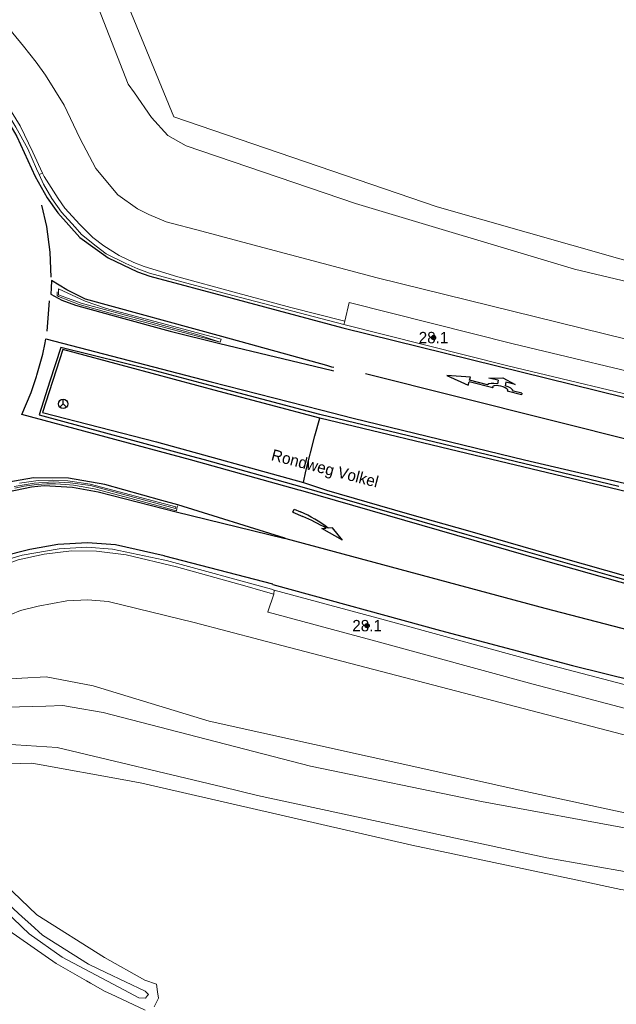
# Model space of a CAD drawing. Header units: metres. Extents: x 169249 to 194689, y 406250 to 412203.
# Tile 81 of 256: x 172739 to 172792, y 406443 to 406530. Entities that reach past the tile are written whole.
import ezdxf
from ezdxf.enums import TextEntityAlignment as Align

# ---------------------------------------------------------------- set-up
doc = ezdxf.new("R2010")
doc.units = ezdxf.units.M
doc.layers.get('0').update_dxf_attribs({"linetype": 'CONTINUOUS'})
for name, color, linetype, lineweight in [('BGT_NLCS_N264$0$B-WE-GW-WATERGANG_INSTEEK-G', 252, 'CONTINUOUS', 18), ('BGT_NLCS_N264$0$B-WE-GW-WATERGANG_SLOOT_BODEM-G', 252, 'CONTINUOUS', 18), ('BGT_NLCS_N264$0$B-WE-GW-WATERGANG_WATERLIJN-G', 252, 'CONTINUOUS', 18), ('BGT_NLCS_N264$0$B-WE-OG-BREUKLIJN-G', 252, 'CONTINUOUS', 18), ('BGT_NLCS_N264$0$B-WE-OG-TOPOGRAFIE_WATER-GV', 252, 'CONTINUOUS', 18), ('BGT_NLCS_N264$0$B-WE-OG-TOPOGRAFIE_WEG_BERM-GV', 252, 'CONTINUOUS', 18), ('BGT_NLCS_N264$0$B-WE-OG-TOPOGRAFIE_WEG_RIJWEG-GV', 252, 'CONTINUOUS', 18), ('BGT_NLCS_N264$0$B-WE-VW-BEWEGWIJZERING_DRAAGCONSTRUCTIE-S', 252, 'CONTINUOUS', 25), ('BGT_NLCS_N264$0$B-WE-VW-MARKERING_PIJL-S', 252, 'CONTINUOUS', 25), ('X-XX-AL-REFERENTIE-G', 7, 'CONTINUOUS', 18)]:
    doc.layers.add(name, color=color, linetype=linetype, lineweight=lineweight)
for name, color, linetype in [('BGT_NLCS_N264$0$B-WE-IE-MEUBILAIR_WEGMEUBILAIR-S', 252, 'CONTINUOUS'), ('BGT_NLCS_N264$0$B-WE-OG-TOPOGRAFIE_WEG_VERKEERSEILAND-GV', 252, 'CONTINUOUS'), ('BGT_NLCS_N264$0$B-WE-VW-MARKERING-G', 252, 'CONTINUOUS'), ('BGT_NLCS_N264$0$Label_Openbareruimte', 252, 'CONTINUOUS'), ('BGT_NLCS_N264$0$Label_Puntobject', 252, 'CONTINUOUS')]:
    doc.layers.add(name, color=color, linetype=linetype)
doc.styles.add('BGT_NLCS_N264$0$STANDARD', font='txt')

# ---------------------------------------------------------------- blocks, each defined once
blk = doc.blocks.new('BGT_NLCS_N264$0$SIE-WEG_WEGWIJZER-SO')
for q in [(-0.292, -0.292), (0, 0.412), (0.292, -0.292)]:
    blk.add_line((0, 0), q)
blk.add_circle((0, 0), 0.413)
blk = doc.blocks.new('BGT_NLCS_N264$0$B-SVW-MARKERING_PIJL_VERDRIJF_RE_5.0')
for p, q in [((0, 0.15), (0.6, 0.15)), ((0, -0.15), (0, 0.15)), ((0, -0.15), (0.96, -0.15)), ((2.92, -0.46), (3.27, -0.28)), ((5, -0.66), (2.92, -0.46)), ((3.75, -0.04), (3.43, -0.2)), ((5, -0.66), (3.75, -0.04))]:
    blk.add_line(p, q)
for centre, radius, start, end in [((0.609, -11.39), 11.54, 75.85265, 90.04685), ((0.992, -20.17), 20.02, 83.46636, 90.09156)]:
    blk.add_arc(centre, radius, start, end)
blk = doc.blocks.new('BGT_NLCS_N264$0$B-SVW-MARKERING_PIJL_ROTONDE_RD_RA_6.80')
for p, q in [((0, 0.075), (1.29, 0.075)), ((0, -0.075), (0, 0.075)), ((2.61, 0.075), (4.75, 0.075)), ((4.75, 0.375), (4.75, 0.075)), ((6.8, 0), (4.75, 0.375)), ((0, -0.075), (0.774, -0.075)), ((1.95, -0.975), (0.75, -0.675)), ((0.75, -0.675), (1.6, -0.675)), ((1.6, -0.675), (1.6, -0.359)), ((3.15, -0.675), (1.95, -0.975)), ((2.3, -0.675), (2.3, -0.359)), ((2.3, -0.675), (3.15, -0.675)), ((3.126, -0.075), (4.75, -0.075)), ((4.75, -0.375), (6.8, 0)), ((4.75, -0.075), (4.75, -0.375))]:
    blk.add_line(p, q)
for major_axis, ratio, start_param, end_param in [((-0.7, 0), 0.321429, 5.943348, 9.764615), ((-1.2, 0), 0.3125, 6.484543, 7.558013), ((-1.2, 0), 0.3125, 8.14995, 9.22342)]:
    blk.add_ellipse((1.95, 0), major_axis=major_axis, ratio=ratio, start_param=start_param, end_param=end_param)
blk = doc.blocks.new('BGT_NLCS_N264$0$SIE-WEG_PAAL_ALGEMEEN_TYPE_02-SO')
at = {"ltscale": 0.5}
h = blk.add_hatch(color=256, dxfattribs=at)
h.paths.add_polyline_path([(0, 0), (0.1875, 0, 0.4142136), (0, 0.1875)])
h.paths.add_polyline_path([(0, -0.1875), (0, 0), (-0.1875, 0, 0.4142136)])
for p, q in [((-0.1875, 0), (0.1875, 0)), ((0, -0.1875), (0, 0.1875))]:
    blk.add_line(p, q, dxfattribs=at)
blk.add_circle((0, 0), 0.1875, dxfattribs=at)
blk = doc.blocks.new('BGT_NLCS_N264')
at = {"layer": 'BGT_NLCS_N264$0$B-WE-GW-WATERGANG_INSTEEK-G'}
for points in [[(172910.91, 406446.279, 17.347), (172898.653, 406445.521, 17.511), (172886.764, 406445.155, 17.397), (172871.677, 406445.611, 17.364), (172846.539, 406446.836, 17.238), (172828.127, 406448.699, 17.249), (172822.142, 406449.304, 17.253), (172818.627, 406449.66, 17.255), (172814.859, 406450.212, 17.251), (172810.19, 406450.897, 17.247), (172791.978, 406453.566, 17.229), (172788.023, 406454.406, 17.233), (172773.581, 406457.473, 17.246), (172749.813, 406462.933, 17.276), (172748.404, 406463.188, 17.275), (172740.632, 406464.593, 17.271), (172740.117, 406464.686, 17.271), (172738.184, 406464.624, 17.28), (172734.954, 406464.49, 17.368), (172733.264, 406464.185, 17.178)], [(172731.446, 406462.978, 17.524), (172731.804, 406463.018, 17.517), (172732.241, 406463.068, 17.509), (172733.223, 406462.325, 17.469), (172733.758, 406460.384, 17.458), (172733.891, 406459.9, 17.455), (172734.197, 406459.319, 17.429), (172735.648, 406456.571, 17.307), (172737.768, 406454.029, 17.166), (172740.585, 406451.326, 17.115), (172746.542, 406447.588, 17.08), (172750.091, 406445.601, 17.112), (172751.099, 406445.247, 17.145), (172751.201, 406444.555, 17.14), (172751.281, 406444.009, 17.136), (172751.168, 406443.783, 17.181), (172750.9, 406443.247, 17.289)], [(172750.112, 406442.952, 17.344), (172747.055, 406444.379, 17.494), (172746.594, 406444.594, 17.517), (172745.303, 406445.327, 17.513), (172744.961, 406445.521, 17.512), (172742.276, 406447.046, 17.504), (172738.106, 406449.951, 17.517), (172735.589, 406452.174, 17.514), (172733.357, 406455.06, 17.509), (172731.795, 406458.007, 17.568), (172730.746, 406461.349, 17.682), (172730.88, 406462.251, 17.609), (172730.884, 406462.26, 17.608), (172731.085, 406462.646, 17.564), (172731.245, 406462.955, 17.528), (172731.446, 406462.978, 17.524)]]:
    blk.add_polyline3d(points, dxfattribs=at)
at = {"layer": 'BGT_NLCS_N264$0$B-WE-GW-WATERGANG_SLOOT_BODEM-G'}
for points in [[(172754.841, 406552.941, 15.72), (172754.12, 406553.287, 15.752), (172745.891, 406557.224, 16.114), (172742.355, 406546.616, 16.104), (172752.651, 406521.553, 15.883), (172775.82, 406513.614, 15.865), (172799.501, 406506.879, 15.89), (172816.356, 406502.915, 16.261), (172827.378, 406500.958, 15.711), (172857.815, 406495.55, 15.626), (172879.545, 406492.465, 15.673), (172898.604, 406490.382, 15.561), (172926.208, 406487.4, 15.794), (172945.404, 406485.596, 15.833), (172967.272, 406483.039, 15.773), (172977.071, 406482.543, 15.828), (172984.188, 406482.934, 15.735)], [(172737.795, 406452.528, 16.752), (172739.288, 406451.155, 16.748), (172740.05, 406450.473, 16.747), (172741.071, 406449.56, 16.745), (172745.116, 406446.983, 16.731), (172746.669, 406446.251, 16.731), (172750.11, 406444.629, 16.731), (172750.405, 406444.333, 16.723), (172750.321, 406444.23, 16.723), (172750.131, 406443.998, 16.723), (172749.559, 406444.02, 16.729), (172748.29, 406444.698, 16.744), (172742.815, 406447.625, 16.807), (172739.917, 406449.653, 16.839), (172739.259, 406450.282, 16.839), (172737.611, 406451.858, 16.839)]]:
    blk.add_polyline3d(points, dxfattribs=at)
at = {"layer": 'BGT_NLCS_N264$0$B-WE-GW-WATERGANG_WATERLIJN-G'}
for points in [[(172734.104, 406468.718, 15.778), (172734.961, 406469.247, 15.722), (172737.9, 406469.594, 15.764), (172741.362, 406469.704, 15.793), (172742.873, 406469.752, 15.806), (172743.694, 406469.609, 15.844), (172746.411, 406469.137, 15.969), (172764.669, 406464.422, 16.121), (172779.717, 406461.308, 16.133), (172793.42, 406458.781, 16.116), (172807.295, 406456.479, 16.116), (172817.741, 406455.031, 16.091), (172832.797, 406453.527, 16.171), (172854.082, 406451.676, 16.205), (172877.489, 406451.033, 16.192), (172895.61, 406450.988, 16.213), (172910.414, 406451.475, 16.221)], [(172923.352, 406449.234, 16.087), (172904.988, 406447.841, 16.087), (172903.629, 406447.738, 16.087), (172898.48, 406447.58, 16.087), (172888.126, 406447.261, 16.087), (172867.998, 406447.593, 16.087), (172846.13, 406448.76, 16.087), (172826.513, 406450.186, 16.087), (172814.585, 406451.658, 16.087), (172806.35, 406452.675, 16.087), (172803.804, 406453.122, 16.087), (172785.455, 406456.347, 16.087), (172760.012, 406461.838, 16.087), (172756.886, 406462.584, 16.086), (172742.377, 406466.049, 16.079), (172736.879, 406466.414, 15.877), (172734.581, 406466.215, 15.856), (172734.419, 406466.305, 15.864)]]:
    blk.add_polyline3d(points, dxfattribs=at)
at = {"layer": 'BGT_NLCS_N264$0$B-WE-OG-BREUKLIJN-G'}
for points in [[(172756.813, 406501.998, 17.725), (172746.719, 406504.691, 17.878), (172744.849, 406505.316, 17.895), (172742.489, 406506.403, 17.904), (172742.481, 406505.895, 17.906), (172744.495, 406505.143, 17.89), (172754.855, 406502.343, 17.768), (172756.727, 406501.72, 17.715)], [(172739.06, 406489.315, 17.862), (172740.703, 406489.554, 17.867), (172741.941, 406489.582, 17.862), (172743.318, 406489.528, 17.781), (172745.29, 406489.225, 17.781), (172752.809, 406487.241, 17.73), (172752.779, 406487.088, 17.778), (172745.308, 406489.097, 17.839), (172743.517, 406489.358, 17.875), (172742.006, 406489.421, 17.878), (172740.343, 406489.32, 17.858), (172738.593, 406489.031, 17.896)]]:
    blk.add_polyline3d(points, dxfattribs=at)
at = {"layer": 'BGT_NLCS_N264$0$B-WE-OG-TOPOGRAFIE_WATER-GV'}
for points in [[(172741.789, 406542.02, 17.592), (172742.046, 406541.247, 17.575), (172742.655, 406539.689, 17.569), (172748.628, 406524.419, 17.515), (172749.167, 406523.644, 17.504), (172750.672, 406521.48, 17.475), (172752.118, 406519.916, 17.473), (172753.727, 406518.989, 17.473), (172768.636, 406513.929, 17.373), (172787.892, 406508.137, 17.306), (172813.674, 406502.021, 17.328), (172835.006, 406497.503, 17.351), (172856.686, 406494.059, 17.376), (172867.529, 406492.551, 17.447), (172899.804, 406488.534, 17.516), (172929.151, 406485.552, 17.531), (172952.538, 406482.663, 17.585), (172961.706, 406481.51, 17.616), (172964.836, 406481.116, 17.627), (172977.53, 406480.596, 17.642), (172988.122, 406480.853, 17.696)], [(172938.264, 406455.842, 18.026), (172904.491, 406452.915, 17.87), (172863.503, 406452.917, 17.442), (172846.112, 406453.744, 17.374), (172828.21, 406455.584, 17.382), (172812.902, 406457.056, 17.366), (172797.491, 406459.193, 17.382), (172782.927, 406462.333, 17.404), (172774.274, 406464.282, 17.375), (172755.759, 406468.364, 17.299), (172745.528, 406471.486, 17.321), (172741.409, 406472.266, 17.388), (172739.265, 406472.173, 17.391), (172737.363, 406472.037, 17.399), (172734.195, 406471.631, 17.396), (172733.875, 406471.464, 17.392), (172732.265, 406470.626, 17.37), (172731.571, 406469.889, 17.369), (172731.803, 406467.486, 17.269), (172732.561, 406465.24, 17.211), (172733.264, 406464.185, 17.178)]]:
    blk.add_polyline3d(points, dxfattribs=at)
at = {"layer": 'BGT_NLCS_N264$0$B-WE-OG-TOPOGRAFIE_WEG_BERM-GV'}
for p, q in [((172741.086, 406516.597, 17.91), (172740.795, 406516.46, 17.762)), ((172767.586, 406503.28, 17.608), (172767.675, 406503.554, 17.633)), ((172761.472, 406479.91, 17.587), (172761.431, 406479.551, 17.606))]:
    blk.add_line(p, q, dxfattribs=at)
for points in [[(172869.299, 406484.975, 17.659), (172869.588, 406487.579, 17.745), (172845.432, 406491.102, 17.708), (172812.988, 406497.179, 17.691), (172794.457, 406501.475, 17.689), (172770.532, 406507.384, 17.679), (172759.594, 406510.273, 17.68), (172755.106, 406511.479, 17.681), (172751.974, 406512.32, 17.682), (172750.442, 406512.947, 17.68), (172749.449, 406513.439, 17.686), (172747.712, 406514.684, 17.693), (172745.787, 406516.995, 17.769), (172744.378, 406519.673, 17.781), (172742.998, 406522.58, 17.788), (172741.353, 406525.203, 17.782), (172740.517, 406526.37, 17.783), (172739.417, 406527.763, 17.783), (172737.54, 406530.064, 17.778), (172736.098, 406532.759, 17.75), (172735.033, 406535.788, 17.7), (172734.598, 406538.556, 17.646), (172734.475, 406541.979, 17.666)], [(172733.332, 406528.176, 17.77), (172733.521, 406527.918, 17.787), (172734.275, 406526.758, 17.788), (172734.824, 406526.015, 17.741), (172735.396, 406525.305, 17.749), (172736.559, 406523.909, 17.758), (172737.715, 406522.324, 17.767), (172738.732, 406520.625, 17.782), (172739.784, 406518.741, 17.774), (172740.556, 406516.983, 17.762), (172740.795, 406516.46, 17.762)], [(172733.76, 406528.423, 17.85), (172734.036, 406527.944, 17.853), (172735.287, 406526.167, 17.865), (172737.747, 406522.972, 17.868), (172739.103, 406520.75, 17.894), (172740.217, 406518.437, 17.914), (172741.086, 406516.597, 17.91)], [(172740.795, 406516.46, 17.762), (172741.174, 406515.631, 17.762), (172741.91, 406514.371, 17.743), (172742.747, 406513.159, 17.741), (172743.946, 406511.848, 17.703), (172744.514, 406511.181, 17.695), (172745.796, 406510.168, 17.681), (172746.698, 406509.503, 17.666), (172748.427, 406508.647, 17.66), (172749.467, 406508.173, 17.679), (172750.504, 406507.789, 17.662), (172757.824, 406505.827, 17.63), (172767.586, 406503.28, 17.608)], [(172741.086, 406516.597, 17.91), (172741.231, 406516.292, 17.909), (172742.45, 406514.351, 17.891), (172743.035, 406513.503, 17.891), (172744.362, 406512.08, 17.857), (172745.524, 406510.938, 17.818), (172746.482, 406510.19, 17.805), (172747.826, 406509.352, 17.8), (172749.111, 406508.729, 17.746), (172750.04, 406508.387, 17.746), (172752.979, 406507.474, 17.741), (172757.934, 406506.122, 17.715), (172762.933, 406504.773, 17.705), (172767.675, 406503.554, 17.633)], [(172767.675, 406503.554, 17.633), (172768.067, 406505.221, 17.608), (172768.082, 406505.217, 17.608), (172782.515, 406501.58, 17.613), (172796.724, 406498.178, 17.623), (172810.274, 406495.056, 17.611), (172826.279, 406491.902, 17.596), (172841.398, 406489.072, 17.592), (172853.297, 406487.138, 17.636)], [(172767.586, 406503.28, 17.608), (172782.037, 406499.637, 17.613), (172796.266, 406496.231, 17.623), (172809.856, 406493.1, 17.611), (172825.902, 406489.938, 17.596), (172841.053, 406487.102, 17.592), (172852.999, 406485.16, 17.636), (172864.878, 406483.511, 17.642), (172869.078, 406482.987, 17.66)], [(172761.472, 406479.91, 17.587), (172761.229, 406479.976, 17.587), (172751.991, 406482.503, 17.612), (172751.688, 406482.566, 17.612), (172747.23, 406483.496, 17.607), (172744.988, 406483.67, 17.624), (172742.559, 406483.537, 17.681), (172739.284, 406482.99, 17.681), (172737.53, 406482.448, 17.686), (172736.042, 406481.788, 17.68)], [(172761.431, 406479.551, 17.606), (172760.492, 406479.814, 17.678), (172758.896, 406480.273, 17.721), (172752.87, 406481.96, 17.735), (172748.436, 406482.998, 17.765), (172745.824, 406483.332, 17.808), (172743.633, 406483.366, 17.815), (172741.241, 406483.056, 17.861), (172738.948, 406482.58, 17.874), (172737.002, 406481.867, 17.86), (172736.195, 406481.473, 17.857)], [(172866.458, 406459.026, 17.812), (172865.403, 406459.051, 17.809), (172855.853, 406459.456, 17.748), (172849.576, 406459.848, 17.75), (172839.744, 406460.845, 17.752), (172830.64, 406462.059, 17.751), (172823.072, 406463.257, 17.775), (172813.543, 406464.938, 17.773), (172804.348, 406466.689, 17.736), (172795.617, 406468.647, 17.756), (172784.25, 406471.642, 17.692), (172770.405, 406475.426, 17.589), (172760.948, 406477.979, 17.587), (172760.898, 406477.993, 17.587), (172761.431, 406479.551, 17.606)], [(172866.56, 406461.024, 17.812), (172865.469, 406461.05, 17.809), (172855.957, 406461.453, 17.748), (172849.739, 406461.842, 17.75), (172839.977, 406462.831, 17.752), (172830.928, 406464.038, 17.751), (172823.402, 406465.23, 17.775), (172813.904, 406466.905, 17.773), (172804.754, 406468.647, 17.736), (172796.091, 406470.591, 17.756), (172784.768, 406473.574, 17.692), (172770.929, 406477.356, 17.589), (172761.472, 406479.91, 17.587)], [(172729.015, 406462.801, 17.392), (172728.75, 406464.615, 17.478), (172728.783, 406465.856, 17.509), (172728.931, 406467.334, 17.563), (172729.518, 406469.422, 17.611), (172730.736, 406471.83, 17.673), (172732.131, 406473.545, 17.693), (172733.839, 406475.018, 17.721), (172735.697, 406476.347, 17.712), (172738.287, 406477.749, 17.702), (172739.131, 406478.108, 17.694), (172740.707, 406478.502, 17.712), (172743.21, 406478.951, 17.675), (172745.056, 406479.042, 17.654), (172746.853, 406478.899, 17.618), (172754.434, 406477.053, 17.618), (172760.24, 406475.533, 17.64), (172801.359, 406464.805, 17.818)]]:
    blk.add_polyline3d(points, dxfattribs=at)
at = {"layer": 'BGT_NLCS_N264$0$B-WE-OG-TOPOGRAFIE_WEG_RIJWEG-GV'}
blk.add_line((172756.813, 406501.998, 17.725), (172756.727, 406501.72, 17.715), dxfattribs=at)
for points in [[(172756.727, 406501.72, 17.715), (172750.492, 406503.364, 17.754), (172747.231, 406504.205, 17.749), (172744.314, 406505.024, 17.748), (172742.502, 406505.745, 17.801), (172742.366, 406505.822, 17.835), (172742.36, 406506.142, 17.821)], [(172752.962, 406487.328, 17.68), (172752.912, 406487.099, 17.68), (172752.864, 406486.874, 17.68), (172748.87, 406487.958, 17.75), (172746.77, 406488.522, 17.791), (172745.786, 406488.782, 17.791), (172744.653, 406489.004, 17.791), (172743.811, 406489.131, 17.791), (172743.11, 406489.194, 17.791), (172742.227, 406489.256, 17.79), (172741.474, 406489.255, 17.796), (172740.561, 406489.189, 17.822), (172739.458, 406489.038, 17.821), (172738.651, 406488.863, 17.824)]]:
    blk.add_polyline3d(points, dxfattribs=at)
at = {"layer": 'BGT_NLCS_N264$0$B-WE-OG-TOPOGRAFIE_WEG_VERKEERSEILAND-GV'}
for points in [[(172791.81, 406489.024, 17.76), (172780.986, 406491.626, 17.763), (172765.48, 406495.362, 17.764), (172755.832, 406497.912, 17.761), (172751.008, 406499.186, 17.76), (172742.683, 406501.25, 17.793), (172741.733, 406498.293, 17.787), (172740.783, 406495.337, 17.78), (172754.182, 406491.695, 17.749), (172755.295, 406491.393, 17.746), (172763.908, 406488.981, 17.745), (172778.417, 406484.809, 17.682), (172790.962, 406481.229, 17.676), (172802.365, 406478.01, 17.656)], [(172765.5, 406495.032, 17.923), (172756.636, 406497.394, 17.94), (172742.858, 406501.08, 17.963), (172741.086, 406495.52, 17.959), (172751.106, 406492.94, 17.925), (172764.037, 406489.383, 17.937)], [(172764.037, 406489.383, 17.937), (172764.242, 406490.379, 18.016), (172765.046, 406493.476, 18.051), (172765.5, 406495.032, 17.923)], [(172868.501, 406476.703, 17.912), (172858.301, 406477.202, 17.909), (172850.71, 406477.535, 17.906), (172847.679, 406477.765, 17.894), (172839.949, 406478.943, 17.912), (172828.837, 406480.91, 17.911), (172820.281, 406482.496, 17.94), (172806.002, 406485.501, 17.944), (172792.517, 406488.543, 17.895), (172779.89, 406491.568, 17.923), (172765.5, 406495.032, 17.923)], [(172764.037, 406489.383, 17.937), (172766.069, 406488.712, 17.873), (172773.181, 406486.653, 17.839), (172778.68, 406485.102, 17.843), (172786.686, 406482.776, 17.788), (172796.316, 406480.041, 17.784), (172804.309, 406477.89, 17.795), (172813.251, 406475.807, 17.798), (172821.286, 406474.164, 17.788), (172829.3, 406472.812, 17.759), (172837.607, 406471.714, 17.772), (172847.095, 406470.701, 17.778), (172855.76, 406470.037, 17.784), (172863.695, 406469.516, 17.803), (172867.132, 406469.334, 17.843), (172867.621, 406469.324, 17.844)]]:
    blk.add_polyline3d(points, dxfattribs=at)
at = {"layer": 'BGT_NLCS_N264$0$B-WE-VW-MARKERING-G', "linetype": 'Continuous'}
blk.add_line((172741.504, 406502.689, 17.799), (172741.696, 406505.36, 17.806), dxfattribs=at)
for points in [[(172761.364, 406480.41, 17.639), (172776.1, 406476.347, 17.706), (172787.724, 406473.271, 17.781), (172801.241, 406469.927, 17.815), (172816.446, 406466.905, 17.845), (172825.387, 406465.288, 17.84), (172834.424, 406464.001, 17.79), (172842.212, 406463.007, 17.796), (172852.674, 406462.083, 17.808), (172861.25, 406461.609, 17.808), (172876.424, 406461.285, 17.889), (172880.718, 406461.284, 17.91), (172891.293, 406461.281, 17.962), (172906.851, 406461.508, 18.027), (172921.532, 406461.874, 18.068)], [(172741.006, 406513.787, 17.789), (172741.447, 406511.888, 17.81), (172741.73, 406509.633, 17.838), (172741.822, 406507.449, 17.842)], [(172884.501, 406477.179, 17.817), (172882.349, 406477.438, 17.811), (172879.613, 406477.768, 17.802), (172867.68, 406479.241, 17.768), (172855.994, 406480.888, 17.765), (172844.842, 406482.608, 17.747), (172832.94, 406484.622, 17.722), (172813.369, 406488.449, 17.745), (172793.704, 406492.878, 17.727), (172769.493, 406498.943, 17.747)], [(172877.93, 406464.65, 17.801), (172864.474, 406464.833, 17.773), (172854.434, 406465.331, 17.752), (172851.362, 406465.545, 17.744), (172840.083, 406466.613, 17.739), (172827.953, 406468.403, 17.79), (172816.437, 406470.6, 17.788), (172807.103, 406472.642, 17.784), (172785.318, 406478.291, 17.769), (172762.535, 406484.425, 17.734), (172762.414, 406484.462, 17.697)]]:
    blk.add_polyline3d(points, dxfattribs=at)
at = {"layer": 'BGT_NLCS_N264$0$B-WE-VW-MARKERING-G'}
for points in [[(172733.963, 406526.432, 17.78), (172736.319, 406523.645, 17.783), (172737.81, 406521.562, 17.782), (172738.814, 406519.828, 17.789), (172740.425, 406516.284, 17.769), (172741.486, 406514.411, 17.772), (172742.427, 406513.104, 17.749), (172744.372, 406510.926, 17.693), (172746.865, 406509.139, 17.686), (172749.43, 406507.901, 17.681), (172750.527, 406507.532, 17.682), (172757.76, 406505.588, 17.68), (172767.499, 406502.987, 17.678), (172767.505, 406502.985, 17.678), (172799.005, 406495.214, 17.691), (172813.143, 406492.018, 17.691), (172828.441, 406489.012, 17.653), (172843.461, 406486.348, 17.706), (172858.348, 406484.036, 17.726), (172871.206, 406482.319, 17.75), (172882.703, 406480.945, 17.773), (172883.121, 406480.895, 17.774), (172897.857, 406479.421, 17.784), (172924.116, 406477.218, 17.836)], [(172766.709, 406499.491, 17.707), (172766.552, 406499.534, 17.707), (172766.114, 406499.655, 17.706), (172756.868, 406502.205, 17.69), (172744.862, 406505.517, 17.747), (172743.223, 406506.338, 17.776), (172741.883, 406507.144, 17.847), (172741.847, 406506.459, 17.836), (172741.819, 406505.938, 17.828), (172742.776, 406505.417, 17.831), (172743.998, 406504.98, 17.831), (172747.925, 406503.892, 17.735), (172752.326, 406502.696, 17.733), (172756.697, 406501.594, 17.707), (172766.482, 406499.258, 17.708), (172766.677, 406499.211, 17.708)], [(172795.958, 406479.454, 17.682), (172785.161, 406482.517, 17.652), (172763.817, 406488.671, 17.759), (172763.674, 406488.712, 17.76), (172754.091, 406491.367, 17.747), (172739.26, 406495.37, 17.807), (172740.097, 406497.3, 17.816), (172740.557, 406498.686, 17.816), (172740.597, 406498.805, 17.816), (172741.11, 406500.669, 17.868), (172741.305, 406501.658, 17.823), (172741.374, 406502.009, 17.807), (172755.91, 406498.245, 17.775), (172765.585, 406495.768, 17.771), (172768.414, 406495.044, 17.77), (172783.488, 406491.377, 17.774), (172807.246, 406485.839, 17.773)], [(172762.414, 406484.462, 17.697), (172752.987, 406487.417, 17.697), (172751.582, 406487.802, 17.707), (172746.565, 406489.203, 17.711), (172743.377, 406489.765, 17.749), (172740.287, 406489.782, 17.794), (172737.943, 406489.363, 17.828), (172736.803, 406488.993, 17.828), (172735.006, 406488.235, 17.866), (172733.364, 406487.226, 17.88), (172729.484, 406484.397, 17.888), (172727.496, 406483.206, 17.885), (172726.353, 406482.696, 17.87)], [(172726.516, 406481.942, 17.873), (172729.024, 406483.269, 17.86), (172730.474, 406484.184, 17.86), (172733.682, 406486.618, 17.859), (172733.885, 406486.759, 17.859), (172736.034, 406487.88, 17.87), (172738.015, 406488.564, 17.788), (172740.122, 406489.001, 17.776), (172741.235, 406489.096, 17.738), (172743.733, 406488.965, 17.667), (172745.989, 406488.56, 17.667), (172752.838, 406486.779, 17.689), (172762.32, 406484.485, 17.697), (172762.414, 406484.462, 17.697)], [(172761.364, 406480.41, 17.639), (172761.345, 406480.415, 17.639), (172751.85, 406482.897, 17.603), (172751.782, 406482.912, 17.604), (172747.497, 406483.88, 17.619), (172745.04, 406484.055, 17.655), (172742.445, 406483.918, 17.677), (172739.952, 406483.468, 17.716), (172737.535, 406482.863, 17.694), (172735.864, 406482.151, 17.706), (172735.054, 406481.807, 17.712), (172732.221, 406480.086, 17.711), (172730.872, 406479.062, 17.724), (172728.865, 406477.332, 17.693), (172727.171, 406475.41, 17.693), (172726.5, 406474.515, 17.673), (172724.848, 406471.249, 17.611), (172723.994, 406468.216, 17.563), (172723.789, 406466.172, 17.509), (172723.778, 406465.745, 17.502), (172723.742, 406464.379, 17.478), (172724.146, 406461.296, 17.431)]]:
    blk.add_polyline3d(points, dxfattribs=at)
at = {"layer": 'BGT_NLCS_N264$0$B-WE-IE-MEUBILAIR_WEGMEUBILAIR-S', "color": 7}
for p in [(172775.492, 406502.125, 17.589), (172769.646, 406476.781, 17.552)]:
    blk.add_blockref('BGT_NLCS_N264$0$SIE-WEG_PAAL_ALGEMEEN_TYPE_02-SO', p, dxfattribs=at)
at = {"layer": 'BGT_NLCS_N264$0$B-WE-VW-BEWEGWIJZERING_DRAAGCONSTRUCTIE-S', "color": 7}
blk.add_blockref('BGT_NLCS_N264$0$SIE-WEG_WEGWIJZER-SO', (172742.892, 406496.286, 18.048), dxfattribs=at)
at = {"layer": 'BGT_NLCS_N264$0$B-WE-VW-MARKERING_PIJL-S', "color": 7}
for name, p, rotation in [('BGT_NLCS_N264$0$B-SVW-MARKERING_PIJL_ROTONDE_RD_RA_6.80', (172783.258, 406497.164, 17.675), 166.2835306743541), ('BGT_NLCS_N264$0$B-SVW-MARKERING_PIJL_VERDRIJF_RE_5.0', (172763.163, 406486.904, 17.731), 336.5905981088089)]:
    blk.add_blockref(name, p, dxfattribs=dict(at, rotation=rotation))
at = {"layer": 'BGT_NLCS_N264$0$Label_Openbareruimte', "color": 252, "lineweight": 18, "style": 'BGT_NLCS_N264$0$STANDARD'}
blk.add_text('Rondweg Volkel', height=1, rotation=-14.59196, dxfattribs=at).set_placement((172765.911, 406490.502), align=Align.MIDDLE)
at = {"layer": 'BGT_NLCS_N264$0$Label_Puntobject', "lineweight": 18, "style": 'BGT_NLCS_N264$0$STANDARD'}
for p in [(172775.492, 406502.125, 17.589), (172769.646, 406476.781, 17.552)]:
    blk.add_text('28.1', height=1, dxfattribs=at).set_placement(p, align=Align.MIDDLE)

msp = doc.modelspace()

# ---------------------------------------------------------------- block references
at = {"layer": 'X-XX-AL-REFERENTIE-G'}
msp.add_blockref('BGT_NLCS_N264', (0, 0), dxfattribs=at)

doc.saveas('drawing.dxf')
